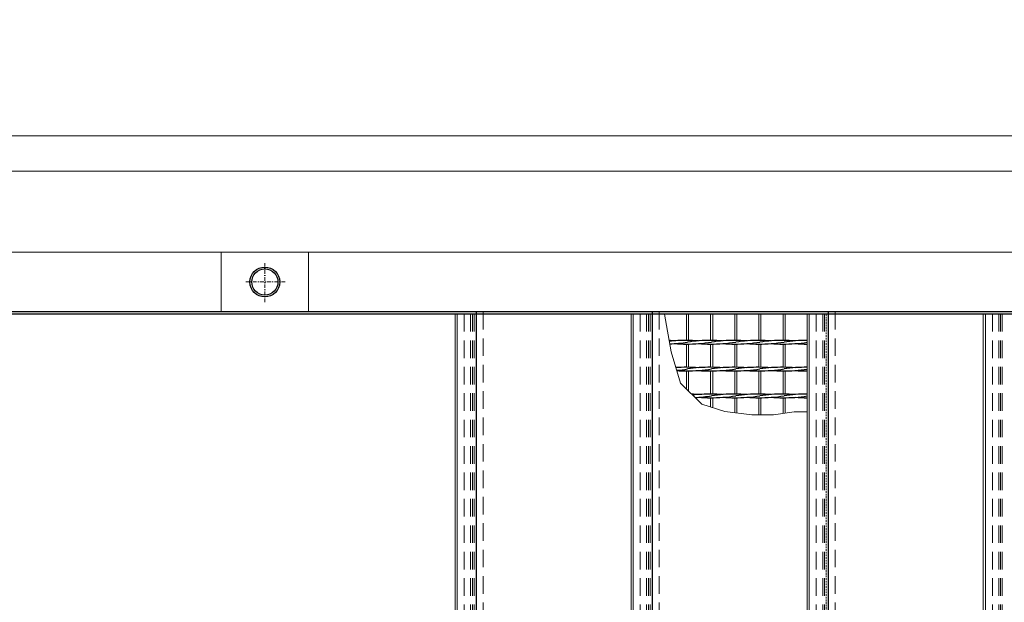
# Model space of a CAD drawing. Header units: millimetres. Extents: x -6178 to 46156, y -8419 to 8560.
# Tile 21 of 256: x -2769 to -1371, y -1918 to -1091. Entities that reach past the tile are written whole.
import ezdxf

# ---------------------------------------------------------------- set-up
doc = ezdxf.new("R2010")
doc.units = ezdxf.units.MM
doc.linetypes.add('DASHDOT', pattern=[1, 0.5, -0.25, 0, -0.25])
doc.linetypes.add('HIDDEN', pattern=[0.375, 0.25, -0.125])
doc.layers.add('Beschriftung', color=7, linetype='Continuous')
for name, color, linetype, lineweight in [('Betonfundamente', 7, 'Continuous', 18), ('Geländer', 7, 'Continuous', 25), ('Pflaster-Gehweg', 7, 'Continuous', 15), ('Stufen&Podest', 7, 'Continuous', 9), ('Tragegurt', 7, 'Continuous', 20)]:
    doc.layers.add(name, color=color, linetype=linetype, lineweight=lineweight)
doc.styles.add('LBB3.5M1000', font='isocp.shx', dxfattribs={"height": 3.5})

msp = doc.modelspace()

# ---------------------------------------------------------------- linework, layer by layer
at = {"layer": 'Betonfundamente', "linetype": 'HIDDEN', "lineweight": 9, "ltscale": 100}
for p, q in [((-2137.61948, -1508.40053), (-2137.61948, -2502.40053)), ((-2128.52696, -1508.40053), (-2128.52696, -2502.40053)), ((-2125.92888, -1508.40053), (-2125.92888, -2502.40053)), ((-2123.61948, -1508.40053), (-2123.61948, -2502.40053)), ((-2110.61948, -1505.40053), (-2110.61948, -2505.40053)), ((-1887.61948, -1508.40053), (-1887.61948, -2502.40053)), ((-1878.52696, -1508.40053), (-1878.52696, -2502.40053)), ((-1875.92888, -1508.40053), (-1875.92888, -2502.40053)), ((-1873.61948, -1508.40053), (-1873.61948, -2502.40053)), ((-1860.61948, -1505.40053), (-1860.61948, -2505.40053)), ((-1637.61948, -1508.40053), (-1637.61948, -2502.40053)), ((-1628.52696, -1508.40053), (-1628.52696, -2502.40053)), ((-1625.92888, -1508.40053), (-1625.92888, -2502.40053)), ((-1610.61948, -1505.40053), (-1610.61948, -2505.40053)), ((-1387.61948, -1508.40053), (-1387.61948, -2502.40053)), ((-1378.52696, -1508.40053), (-1378.52696, -2502.40053)), ((-1375.92888, -1508.40053), (-1375.92888, -2502.40053)), ((-1373.61948, -1508.40053), (-1373.61948, -2502.40053))]:
    msp.add_line(p, q, dxfattribs=at)
at = {"layer": 'Geländer', "lineweight": 9}
for p, q in [((-2482.61948, -1420.40053), (-2482.61948, -1505.40053)), ((-2358.61948, -1420.40053), (-2358.61948, -1505.40053))]:
    msp.add_line(p, q, dxfattribs=at)
at = {"layer": 'Geländer', "linetype": 'DASHDOT', "lineweight": 9, "ltscale": 10}
for p, q in [((-2420.61948, -1491.55799), (-2420.61948, -1434.24307)), ((-2391.96202, -1462.90053), (-2449.27694, -1462.90053))]:
    msp.add_line(p, q, dxfattribs=at)
at = {"layer": 'Geländer'}
for radius in [21.2, 18.6]:
    msp.add_circle((-2420.61948, -1462.90053), radius, dxfattribs=at)
at = {"layer": 'Pflaster-Gehweg'}
for p, q in [((2004.38052, -1255.40053), (-4546.19553, -1255.40053)), ((2004.38052, -1305.40053), (-4546.19553, -1305.40053))]:
    msp.add_line(p, q, dxfattribs=at)
at = {"layer": 'Stufen&Podest', "lineweight": 30}
for p, q in [((375.89286, -1505.40053), (-4984.61948, -1505.40053)), ((-2120.61948, -1508.40053), (-4981.61948, -1508.40053)), ((-2120.61948, -1505.40053), (-2120.61948, -2505.40053)), ((-1870.61948, -1508.40053), (-2120.61948, -1508.40053)), ((-1870.61948, -1505.40053), (-1870.61948, -2505.40053)), ((-1620.61948, -1508.40053), (-1870.61948, -1508.40053)), ((-1620.61948, -1505.40053), (-1620.61948, -2505.40053)), ((-1370.61948, -1508.40053), (-1620.61948, -1508.40053)), ((-1120.61948, -1508.40053), (-1370.61948, -1508.40053))]:
    msp.add_line(p, q, dxfattribs=at)
at = {"layer": 'Stufen&Podest'}
for p, q in [((-2150.51948, -1508.40053), (-2150.51948, -2502.40053)), ((-2147.51948, -1508.40053), (-2147.51948, -2502.40053)), ((-1822.01948, -1508.40053), (-1822.01948, -1545.94689)), ((-1819.01948, -1508.40053), (-1819.01948, -1545.93517)), ((-1822.01948, -1550.94689), (-1822.01948, -1584.04689)), ((-1819.01948, -1550.95862), (-1819.01948, -1584.03517)), ((-1822.01948, -1589.04689), (-1822.01948, -1614.76484)), ((-1819.01948, -1589.05862), (-1819.01948, -1617.73009))]:
    msp.add_line(p, q, dxfattribs=at)
at = {"layer": 'Stufen&Podest', "linetype": 'HIDDEN', "ltscale": 10}
for p, q in [((-2120.61948, -1508.40053), (-2137.61948, -1508.40053)), ((-1870.61948, -1508.40053), (-1887.61948, -1508.40053)), ((-1620.61948, -1508.40053), (-1637.61948, -1508.40053)), ((-1370.61948, -1508.40053), (-1387.61948, -1508.40053))]:
    msp.add_line(p, q, dxfattribs=at)
at = {"layer": 'Stufen&Podest', "lineweight": 20}
for p, q in [((-1900.51948, -1508.40053), (-1900.51948, -2502.40053)), ((-1897.51948, -1508.40053), (-1897.51948, -2502.40053)), ((-1787.71948, -1508.40053), (-1787.71948, -1545.94689)), ((-1784.71948, -1508.40053), (-1784.71948, -1545.93517)), ((-1753.41948, -1508.40053), (-1753.41948, -1545.94689)), ((-1750.41948, -1508.40053), (-1750.41948, -1545.93517)), ((-1719.11948, -1508.40053), (-1719.11948, -1545.94689)), ((-1716.11948, -1508.40053), (-1716.11948, -1545.93517)), ((-1684.81948, -1508.40053), (-1684.81948, -1545.94689)), ((-1681.81948, -1508.40053), (-1681.81948, -1545.93517)), ((-1650.51948, -1508.40053), (-1650.51948, -2502.40053)), ((-1647.51948, -1508.40053), (-1647.51948, -2502.40053)), ((-1400.51948, -1508.40053), (-1400.51948, -2502.40053)), ((-1397.51948, -1508.40053), (-1397.51948, -2502.40053)), ((-1787.71948, -1550.94689), (-1787.71948, -1584.04689)), ((-1784.71948, -1550.95862), (-1784.71948, -1584.03517)), ((-1753.41948, -1550.94689), (-1753.41948, -1584.04689)), ((-1750.41948, -1550.95862), (-1750.41948, -1584.03517)), ((-1719.11948, -1550.94689), (-1719.11948, -1584.04689)), ((-1716.11948, -1550.95862), (-1716.11948, -1584.03517)), ((-1684.81948, -1550.94689), (-1684.81948, -1584.04689)), ((-1681.81948, -1550.95862), (-1681.81948, -1584.03517)), ((-1787.71948, -1589.04689), (-1787.71948, -1622.14689)), ((-1784.71948, -1589.05862), (-1784.71948, -1622.13517)), ((-1753.41948, -1589.04689), (-1753.41948, -1622.14689)), ((-1750.41948, -1589.05862), (-1750.41948, -1622.13517)), ((-1719.11948, -1589.04689), (-1719.11948, -1622.14689)), ((-1716.11948, -1589.05862), (-1716.11948, -1622.13517)), ((-1684.81948, -1589.04689), (-1684.81948, -1622.14689)), ((-1681.81948, -1589.05862), (-1681.81948, -1622.13517)), ((-1787.71948, -1627.14689), (-1787.71948, -1640.30486)), ((-1784.71948, -1627.15862), (-1784.71948, -1641.23226)), ((-1753.41948, -1627.14689), (-1753.41948, -1648.3008)), ((-1750.41948, -1627.15862), (-1750.41948, -1648.66905)), ((-1719.11948, -1627.14689), (-1719.11948, -1651.39911)), ((-1716.11948, -1627.15862), (-1716.11948, -1651.43207)), ((-1684.81948, -1627.14689), (-1684.81948, -1649.58809)), ((-1681.81948, -1627.15862), (-1681.81948, -1649.14003))]:
    msp.add_line(p, q, dxfattribs=at)
at = {"layer": 'Stufen&Podest', "linetype": 'HIDDEN', "lineweight": 9, "ltscale": 10}
msp.add_line((-1623.61948, -1508.40053), (-1623.61948, -2502.40053), dxfattribs=at)
at = {"layer": 'Stufen&Podest'}
msp.add_lwpolyline([(-1853.31948, -1508.40053), (-1843.75108, -1561.87343), (-1830.29858, -1606.58163), (-1800.03048, -1636.49915), (-1767.4082, -1646.58371), (-1729.06862, -1651.28984), (-1698.46422, -1651.62598), (-1669.20506, -1647.25601), (-1650.51948, -1647.25601)], dxfattribs=at)
at = {"layer": 'Stufen&Podest', "lineweight": 30}
for centre, start, end in [((-1854.01848, -1750.92516), 85.8686289, 87.92021219), ((-1824.32048, -1750.91343), 89.2108945, 96.18108789), ((-1854.01848, -1345.96863), 272.31619451, 279.41143824), ((-1824.32048, -1345.95691), 265.86862909, 270.64315173), ((-1819.71848, -1345.96863), 269.21089474, 279.41143824), ((-1819.71848, -1750.92516), 85.86862891, 90.49720181), ((-1790.02048, -1750.91343), 89.21089473, 98.55019958), ((-1790.02048, -1345.95691), 265.86862909, 270.64315173), ((-1785.41848, -1345.96863), 269.21089474, 279.41143824), ((-1785.41848, -1750.92516), 85.86862885, 90.49720197), ((-1755.72048, -1750.91343), 89.21089472, 98.55019958), ((-1755.72048, -1345.95691), 265.86862907, 270.64315173), ((-1751.11848, -1345.96863), 269.21089483, 279.41143824), ((-1751.11848, -1750.92516), 85.86862888, 90.49720201), ((-1721.42048, -1750.91343), 89.21089462, 98.55019958), ((-1721.42048, -1345.95691), 265.86862913, 270.64315173), ((-1716.81848, -1345.96863), 269.21089468, 279.41143824), ((-1716.81848, -1750.92516), 85.868629, 90.49720216), ((-1687.12048, -1750.91343), 89.21089456, 98.55019958), ((-1687.12048, -1345.95691), 265.8686291, 270.49720247), ((-1682.51848, -1345.96863), 269.21089461, 278.98056321), ((-1682.51848, -1750.92516), 85.86862901, 90.4972021), ((-1652.82048, -1750.91343), 89.35684827, 98.55019958), ((-1652.82048, -1345.95691), 265.86862902, 270.64315173), ((-1824.32048, -1789.01343), 89.2108945, 93.53757239), ((-1854.01848, -1384.06863), 275.09478686, 279.41143824), ((-1824.32048, -1384.05691), 266.82644283, 270.64315173), ((-1819.71848, -1384.06863), 269.21089474, 279.41143824), ((-1819.71848, -1789.02516), 85.86862891, 90.49720181), ((-1790.02048, -1789.01343), 89.21089473, 98.55019958), ((-1790.02048, -1384.05691), 265.86862909, 270.64315173), ((-1785.41848, -1384.06863), 269.21089474, 279.41143824), ((-1785.41848, -1789.02516), 85.86862885, 90.49720197), ((-1755.72048, -1789.01343), 89.21089472, 98.55019958), ((-1755.72048, -1384.05691), 265.86862907, 270.64315173), ((-1751.11848, -1384.06863), 269.21089483, 279.41143824), ((-1751.11848, -1789.02516), 85.86862888, 90.49720201), ((-1721.42048, -1789.01343), 89.21089462, 98.55019958), ((-1721.42048, -1384.05691), 265.86862913, 270.64315173), ((-1716.81848, -1384.06863), 269.21089468, 279.41143824), ((-1716.81848, -1789.02516), 85.868629, 90.49720216), ((-1687.12048, -1789.01343), 89.21089456, 98.55019958), ((-1687.12048, -1384.05691), 265.8686291, 270.49720247), ((-1682.51848, -1384.06863), 269.21089461, 278.98056321), ((-1682.51848, -1789.02516), 85.86862901, 90.4972021), ((-1652.82048, -1789.01343), 89.35684827, 98.55019958), ((-1652.82048, -1384.05691), 265.86862902, 270.64315173), ((-1819.71848, -1827.12516), 85.86862891, 88.54033187), ((-1790.02048, -1827.11343), 89.21089473, 96.50417428), ((-1819.71848, -1422.16863), 272.79409267, 279.41143824), ((-1790.02048, -1422.15691), 265.86862909, 270.64315173), ((-1785.41848, -1422.16863), 269.21089474, 279.41143824), ((-1785.41848, -1827.12516), 85.86862885, 90.49720197), ((-1755.72048, -1827.11343), 89.21089472, 98.55019958), ((-1755.72048, -1422.15691), 265.86862907, 270.64315173), ((-1751.11848, -1422.16863), 269.21089483, 279.41143824), ((-1751.11848, -1827.12516), 85.86862888, 90.49720201), ((-1721.42048, -1827.11343), 89.21089462, 98.55019958), ((-1721.42048, -1422.15691), 265.86862913, 270.64315173), ((-1716.81848, -1422.16863), 269.21089468, 279.41143824), ((-1716.81848, -1827.12516), 85.868629, 90.49720216), ((-1687.12048, -1827.11343), 89.21089456, 98.55019958), ((-1687.12048, -1422.15691), 265.8686291, 270.49720247), ((-1682.51848, -1422.16863), 269.21089461, 278.98056321), ((-1682.51848, -1827.12516), 85.86862901, 90.4972021), ((-1652.82048, -1827.11343), 89.35684827, 98.55019958), ((-1652.82048, -1422.15691), 265.86862902, 270.64315173)]:
    msp.add_arc(centre, 204.99118, start, end, dxfattribs=at)
at = {"layer": 'Tragegurt'}
for p, q in [((328.70793, -1420.40053), (-4984.61948, -1420.40053)), ((375.89286, -1505.40053), (-4984.61948, -1505.40053))]:
    msp.add_line(p, q, dxfattribs=at)

# ---------------------------------------------------------------- texts
at = {"layer": 'Beschriftung', "insert": (-3283.55913, -240.89052), "char_height": 200, "width": 1845.4785758, "attachment_point": 1, "style": 'LBB3.5M1000'}
msp.add_mtext('\\pi244.57;{\\fArial|b0|i0|c0|p34;TOP VIEW\\P\\pi15.509;\\fArial|b0|i1|c0|p34;DRAUFSICHT\\P\\pi106.2;\\fArial|b0|i0|c0|p34;\\H0.5x;SCALE / MASSSTAB 1:20}', dxfattribs=at)

doc.saveas('drawing.dxf')
